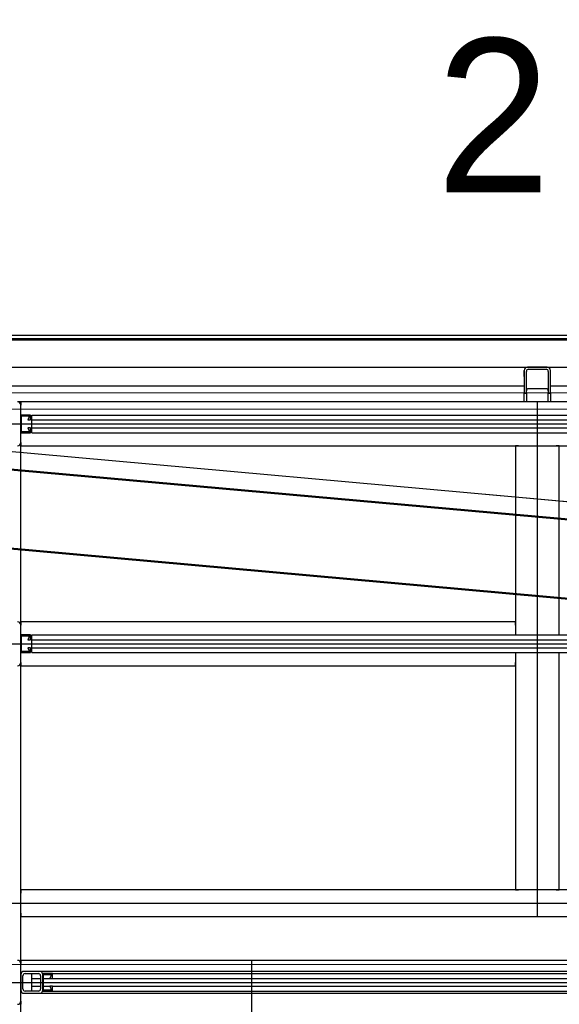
# Model space of a CAD drawing. Extents: x -805 to 3526, y -961 to 1039.
# Tile 226 of 256: x 983.72 to 984.95, y 39.75 to 41.99. Entities that reach past the tile are written whole.
import ezdxf

# ---------------------------------------------------------------- set-up
doc = ezdxf.new("R2010")
doc.units = 0
for name, pattern in [('_Ebene_', [4, 2, -1, 0, -1]), ('P-HP-Dorsten 2022 - Schnitt - Schnitt 9 rechts der Rampe$0$_Ebene_', [4, 2, -1, 0, -1]), ('P-HP-Dorsten 2022 - Schnitt - Schnitt 9 rechts der Rampe$0$VE22-087 - Bf_Dorsten-Hervest ModellRevit2021_rvt-1-Schnitt 9$0$Verdeckt', [7.14375, 4.7625, -2.38125]), ('STRICHPUNKTX2', [50.8, 25.4, -12.7, 0, -12.7]), ('VE22-087 - Bf_Dorsten-Hervest ModellRevit2021_rvt-1-Schnitt 7$0$Verdeckt', [7.14375, 4.7625, -2.38125]), ('VE22-087 - Bf_rvt-1-Schnitt 8$0$_Ebene_', [4, 2, -1, 0, -1])]:
    doc.linetypes.add(name, pattern=pattern)
doc.layers.get('0').update_dxf_attribs({"color": 251})
for name, color, linetype, lineweight in [('A-FLOR-LEVL', 51, 'Continuous', 5), ('P-HP-Dorsten 2022 - Schnitt - Schnitt 9 rechts der Rampe$0$A-FLOR-LEVL', 51, 'Continuous', 5), ('P-HP-Dorsten 2022 - Schnitt - Schnitt 9 rechts der Rampe$0$VE22-087 - Bf_Dorsten-Hervest ModellRevit2021_rvt-1-Schnitt 9$0$A-FLOR-LEVL', 51, 'Continuous', 5), ('P-HP-Dorsten 2022 - Schnitt - Schnitt 9 rechts der Rampe$0$VE22-087 - Bf_Dorsten-Hervest ModellRevit2021_rvt-1-Schnitt 9$0$A-ROOF', 132, 'Continuous', 9), ('P-HP-Dorsten 2022 - Schnitt - Schnitt 9 rechts der Rampe$0$VE22-087 - Bf_Dorsten-Hervest ModellRevit2021_rvt-1-Schnitt 9$0$A-ROOF-FNSH', 132, 'Continuous', 35), ('P-HP-Dorsten 2022 - Schnitt - Schnitt 9 rechts der Rampe$0$VE22-087 - Bf_Dorsten-Hervest ModellRevit2021_rvt-1-Schnitt 9$0$A-ROOF-PATT', 132, 'Continuous', 9), ('TTK-P-Aufzug vorne', 251, 'Continuous', 25), ('VE22-087 - Bf_Dorsten-Hervest ModellRevit2021_rvt-1-Schnitt 7$0$A-FLOR-LEVL', 51, 'Continuous', 5), ('VE22-087 - Bf_rvt-1-Schnitt 8$0$A-FLOR-LEVL', 51, 'Continuous', 5)]:
    doc.layers.add(name, color=color, linetype=linetype, lineweight=lineweight)
for name, color, linetype in [('TTK-P-Ablage', 162, 'Continuous'), ('TTK-P-Bahnsteig', 12, 'Continuous'), ('TTK-QP-links', 250, 'Continuous'), ('TTK-QP-rechts', 251, 'Continuous'), ('TTK-Schnittlinien 200', 3, 'Continuous')]:
    doc.layers.add(name, color=color, linetype=linetype)
doc.styles.add('AKG DIN 6776', font='AKG_DIN67.TTF')

# ---------------------------------------------------------------- blocks, each defined once
blk = doc.blocks.new('VE22-087 - Bf_rvt-1-Schnitt 8')
at = {"layer": 'VE22-087 - Bf_rvt-1-Schnitt 8$0$A-FLOR-LEVL', "linetype": 'VE22-087 - Bf_rvt-1-Schnitt 8$0$_Ebene_', "lineweight": 9}
blk.add_line((-10425.3, 41103.3), (22643.3, 41103.3), dxfattribs=at)
blk = doc.blocks.new('Schnitt8')
at = {"layer": 'A-FLOR-LEVL', "linetype": '_Ebene_'}
blk.add_line((-5.1548, 8.508), (27.9138, 8.508), dxfattribs=at)
at = {"lineweight": 5, "xscale": 0.001, "yscale": 0.001, "zscale": 0.001}
blk.add_blockref('VE22-087 - Bf_rvt-1-Schnitt 8', (5.2705, -32.5953), dxfattribs=at)
blk = doc.blocks.new('Schnitt7links neben rampe')
at = {"layer": 'A-FLOR-LEVL', "linetype": '_Ebene_'}
for p, q in [((-17.0156, 1.3), (20.1956, 1.3)), ((-17.0156, 0), (20.1956, 0))]:
    blk.add_line(p, q, dxfattribs=at)
at = {"layer": 'VE22-087 - Bf_Dorsten-Hervest ModellRevit2021_rvt-1-Schnitt 7$0$A-FLOR-LEVL', "linetype": 'VE22-087 - Bf_Dorsten-Hervest ModellRevit2021_rvt-1-Schnitt 7$0$Verdeckt', "lineweight": 9}
blk.add_line((-17.0156, 1.263), (20.1956, 1.263), dxfattribs=at)
blk = doc.blocks.new('P-HP-Dorsten 2022 - Schnitt - Schnitt 9 rechts der Rampe')
at = {"layer": 'P-HP-Dorsten 2022 - Schnitt - Schnitt 9 rechts der Rampe$0$VE22-087 - Bf_Dorsten-Hervest ModellRevit2021_rvt-1-Schnitt 9$0$A-ROOF-PATT'}
h = blk.add_hatch(dxfattribs=at)
h.set_pattern_fill('FP_11', color=251, scale=0.001, style=0, pattern_type=2)
h.set_pattern_definition([(174.832, (3153.7614293, 35241.070636), (-0.01641368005, 4.8652e-07), [])])
h.paths.add_polyline_path([(3161.2746, 35240.6098), (3161.276, 35240.6104), (3159.13, 35240.8032), (3158.5834, 35240.8523), (3158.5546, 35240.8542), (3161.2723, 35240.61)])
at = {"layer": 'P-HP-Dorsten 2022 - Schnitt - Schnitt 9 rechts der Rampe$0$A-FLOR-LEVL', "linetype": 'P-HP-Dorsten 2022 - Schnitt - Schnitt 9 rechts der Rampe$0$_Ebene_'}
for p, q in [((3138.7361, 35240.9053), (3179.5241, 35240.9053)), ((3138.7361, 35239.6053), (3179.5241, 35239.6053))]:
    blk.add_line(p, q, dxfattribs=at)
at = {"layer": 'P-HP-Dorsten 2022 - Schnitt - Schnitt 9 rechts der Rampe$0$VE22-087 - Bf_Dorsten-Hervest ModellRevit2021_rvt-1-Schnitt 9$0$A-FLOR-LEVL', "linetype": 'P-HP-Dorsten 2022 - Schnitt - Schnitt 9 rechts der Rampe$0$VE22-087 - Bf_Dorsten-Hervest ModellRevit2021_rvt-1-Schnitt 9$0$Verdeckt', "lineweight": 9}
blk.add_line((3138.7361, 35240.8683), (3179.5241, 35240.8683), dxfattribs=at)
at = {"layer": 'P-HP-Dorsten 2022 - Schnitt - Schnitt 9 rechts der Rampe$0$VE22-087 - Bf_Dorsten-Hervest ModellRevit2021_rvt-1-Schnitt 9$0$A-ROOF', "color": 251, "lineweight": 50}
for p, q in [((3158.5489, 35240.8147), (3161.2746, 35240.5698)), ((3158.5489, 35240.6347), (3161.2746, 35240.3898))]:
    blk.add_line(p, q, dxfattribs=at)
at = {"layer": 'P-HP-Dorsten 2022 - Schnitt - Schnitt 9 rechts der Rampe$0$VE22-087 - Bf_Dorsten-Hervest ModellRevit2021_rvt-1-Schnitt 9$0$A-ROOF-FNSH', "color": 251, "lineweight": 25}
blk.add_line((3161.2746, 35240.6098), (3158.5489, 35240.8547), dxfattribs=at)

msp = doc.modelspace()

# ---------------------------------------------------------------- linework, layer by layer
at = {"layer": 'TTK-P-Aufzug vorne', "color": 251, "ltscale": 20}
for p, q in [((984.3112, 41.2632), (983.5615, 41.2632)), ((983.5615, 41.2612), (986.2242, 41.2612)), ((986.2342, 41.2612), (983.5742, 41.2612)), ((986.2277, 41.2632), (984.3112, 41.2632)), ((983.5742, 41.1991), (986.2242, 41.1991)), ((984.8692, 41.1776), (984.8692, 41.1914)), ((984.8692, 41.1914), (984.8692, 41.1398)), ((984.8742, 41.1398), (984.8742, 41.1889)), ((984.9217, 41.1989), (984.8767, 41.1989)), ((984.8792, 41.1939), (984.9192, 41.1939)), ((984.9242, 41.1889), (984.9242, 41.1398)), ((984.9292, 41.1398), (984.9292, 41.1914)), ((984.8692, 41.1554), (983.7042, 41.1554)), ((986.0942, 41.1554), (984.9292, 41.1554)), ((984.8692, 41.1398), (984.8742, 41.1398)), ((984.8692, 41.1198), (984.8692, 41.1398)), ((984.8742, 41.1398), (984.8742, 41.1198)), ((984.9192, 41.1498), (984.8792, 41.1498)), ((984.9242, 41.1398), (984.9292, 41.1398)), ((984.9242, 41.1198), (984.9242, 41.1398)), ((984.9292, 41.1398), (984.9292, 41.1198)), ((983.7242, 41.1198), (983.7167, 41.1198)), ((983.7242, 41.1123), (983.7242, 41.1198)), ((984.8692, 41.1198), (983.7242, 41.1198)), ((983.7242, 41.1198), (983.7242, 41.1123)), ((983.7242, 41.0273), (983.7242, 41.1123)), ((984.8742, 41.1198), (984.8692, 41.1198)), ((984.9241, 41.1198), (984.8742, 41.1198)), ((984.8991, 41.1198), (984.8992, 39.9498)), ((984.9292, 41.1198), (984.9242, 41.1198)), ((986.0742, 41.1198), (984.9292, 41.1198)), ((983.7462, 41.0898), (983.7242, 41.0898)), ((983.7242, 41.0898), (983.7242, 41.0498)), ((983.7262, 41.0518), (983.7262, 41.0878)), ((983.7262, 41.0878), (983.7442, 41.0878)), ((983.7442, 41.0878), (983.74, 41.0788)), ((983.7462, 41.0788), (983.7462, 41.0898)), ((983.7492, 41.0788), (983.7492, 41.0898)), ((983.7492, 41.0898), (986.0492, 41.0898)), ((983.6242, 41.0698), (986.1742, 41.0698)), ((983.74, 41.0788), (983.7462, 41.0788)), ((983.7492, 41.0608), (983.7492, 41.0788)), ((983.7492, 41.0788), (986.0492, 41.0788)), ((983.7242, 41.0498), (983.7462, 41.0498)), ((983.7442, 41.0518), (983.7262, 41.0518)), ((983.7462, 41.0608), (983.74, 41.0608)), ((983.74, 41.0608), (983.7442, 41.0518)), ((983.7462, 41.0498), (983.7462, 41.0608)), ((983.7492, 41.0498), (983.7492, 41.0608)), ((983.7492, 41.0608), (986.0492, 41.0608)), ((983.7492, 41.0498), (986.0492, 41.0498)), ((983.7242, 40.6123), (983.7242, 41.0273)), ((983.7242, 41.0273), (983.7242, 41.0198)), ((983.7242, 41.0198), (986.0742, 41.0198)), ((984.8492, 41.0198), (984.8492, 40.5898)), ((984.8567, 41.0198), (984.8492, 41.0198)), ((984.8567, 41.0198), (984.9417, 41.0198)), ((984.9492, 41.0198), (984.9417, 41.0198)), ((984.9492, 40.5898), (984.9492, 41.0198)), ((984.8492, 40.6198), (983.7242, 40.6198)), ((983.7242, 40.6198), (983.7242, 40.6123)), ((984.8492, 40.6123), (984.8492, 40.6198)), ((983.7242, 40.5273), (983.7242, 40.6123)), ((984.8492, 40.6123), (984.8492, 40.5898)), ((983.7462, 40.5898), (983.7242, 40.5898)), ((983.7242, 40.5898), (983.7242, 40.5498)), ((983.7262, 40.5518), (983.7262, 40.5878)), ((983.7262, 40.5878), (983.7442, 40.5878)), ((983.7442, 40.5878), (983.74, 40.5788)), ((983.74, 40.5788), (983.7462, 40.5788)), ((983.7462, 40.5788), (983.7462, 40.5898)), ((983.7492, 40.5788), (983.7492, 40.5898)), ((983.7492, 40.5898), (986.0492, 40.5898)), ((983.7492, 40.5608), (983.7492, 40.5788)), ((983.7492, 40.5788), (986.0492, 40.5788)), ((983.6242, 40.5698), (986.1742, 40.5698)), ((983.7442, 40.5518), (983.7262, 40.5518)), ((983.7462, 40.5608), (983.74, 40.5608)), ((983.74, 40.5608), (983.7442, 40.5518)), ((983.7462, 40.5498), (983.7462, 40.5608)), ((983.7492, 40.5498), (983.7492, 40.5608)), ((983.7492, 40.5608), (986.0492, 40.5608)), ((983.7242, 40.5498), (983.7462, 40.5498)), ((983.7492, 40.5498), (986.0492, 40.5498)), ((984.8492, 40.5498), (984.8492, 40.5273)), ((984.8492, 40.5498), (984.8492, 40.0098)), ((984.9492, 40.0098), (984.9492, 40.5498)), ((983.7242, 39.8423), (983.7242, 40.5273)), ((983.7242, 40.5273), (983.7242, 40.5198)), ((983.7242, 40.5198), (984.8492, 40.5198)), ((984.8492, 40.5198), (984.8492, 40.5273)), ((986.0742, 40.0098), (983.7242, 40.0098)), ((983.7242, 40.0098), (983.7242, 40.0023)), ((983.7242, 39.9573), (983.7242, 40.0023)), ((984.8492, 40.0098), (984.8567, 40.0098)), ((984.9417, 40.0098), (984.8567, 40.0098)), ((984.9417, 40.0098), (984.9492, 40.0098)), ((983.6242, 39.9798), (986.1742, 39.9798)), ((983.7242, 39.9573), (983.7242, 39.9498)), ((983.7242, 39.9498), (986.0742, 39.9498)), ((986.0742, 39.8498), (983.7242, 39.8498)), ((983.7242, 39.8498), (983.7242, 39.8423)), ((983.7242, 39.7573), (983.7242, 39.8423)), ((984.2492, 39.8498), (984.2492, 37.2598)), ((983.7242, 39.8173), (983.7242, 39.7823)), ((983.7292, 39.7848), (983.7292, 39.8148)), ((983.7667, 39.8248), (983.7317, 39.8248)), ((983.7342, 39.8198), (983.7642, 39.8198)), ((983.7491, 39.8088), (983.7491, 39.8198)), ((986.0317, 39.8248), (983.7667, 39.8248)), ((983.7692, 39.8148), (983.7692, 39.7848)), ((983.7732, 39.8198), (983.7742, 39.8198)), ((983.7962, 39.8198), (983.7742, 39.8198)), ((983.7742, 39.8198), (983.7742, 39.7798)), ((983.7742, 39.7823), (983.7742, 39.8173)), ((983.7762, 39.7818), (983.7762, 39.8178)), ((983.7762, 39.8178), (983.7942, 39.8178)), ((983.7942, 39.8178), (983.79, 39.8088)), ((983.7962, 39.8198), (986.0022, 39.8198)), ((983.7962, 39.8088), (983.7962, 39.8198)), ((983.6242, 39.7998), (986.1742, 39.7998)), ((983.7491, 39.7908), (983.7491, 39.8088)), ((983.7491, 39.8088), (983.7692, 39.8088)), ((983.7491, 39.7798), (983.7491, 39.7908)), ((983.7491, 39.7908), (983.7692, 39.7908)), ((983.7762, 39.8088), (983.79, 39.8088)), ((983.7762, 39.7908), (983.79, 39.7908)), ((983.79, 39.8088), (983.7962, 39.8088)), ((983.7962, 39.7908), (983.79, 39.7908)), ((983.79, 39.7908), (983.7942, 39.7818)), ((983.7962, 39.8088), (986.0022, 39.8088)), ((983.7962, 39.7908), (986.0022, 39.7908)), ((983.7962, 39.7798), (983.7962, 39.7908)), ((983.7317, 39.7748), (983.7667, 39.7748)), ((983.7642, 39.7798), (983.7342, 39.7798)), ((983.7667, 39.7748), (986.0317, 39.7748)), ((983.7732, 39.7798), (983.7742, 39.7798)), ((983.7742, 39.7798), (983.7962, 39.7798)), ((983.7942, 39.7818), (983.7762, 39.7818)), ((983.7962, 39.7798), (986.0022, 39.7798)), ((983.7242, 38.3423), (983.7242, 39.7573)), ((983.7242, 39.7573), (983.7242, 39.7498))]:
    msp.add_line(p, q, dxfattribs=at)
for centre, radius, start, end in [((984.8767, 41.1914), 0.0075, 90, 180), ((984.8792, 41.1889), 0.005, 90, 180), ((984.9192, 41.1889), 0.005, 0, 90), ((984.9217, 41.1914), 0.0075, 0, 90), ((984.8792, 41.1448), 0.005, 90, 180), ((984.9192, 41.1448), 0.005, 0, 90), ((983.7167, 41.1123), 0.0075, 0, 90), ((983.7167, 41.0273), 0.0075, 270, 0), ((983.7167, 40.6123), 0.0075, 0, 90), ((983.7167, 40.5273), 0.0075, 270, 0), ((983.7167, 39.8423), 0.0075, 0, 90), ((983.7317, 39.8173), 0.0075, 90, 180), ((983.7342, 39.8148), 0.005, 90, 180), ((983.7642, 39.8148), 0.005, 0, 90), ((983.7667, 39.8173), 0.0075, 0, 90), ((983.7317, 39.7823), 0.0075, 180, 270), ((983.7342, 39.7848), 0.005, 180, 270), ((983.7642, 39.7848), 0.005, 270, 0), ((983.7667, 39.7823), 0.0075, 270, 0), ((983.7167, 39.7573), 0.0075, 270, 0)]:
    msp.add_arc(centre, radius, start, end, dxfattribs=at)
at = {"layer": 'TTK-P-Bahnsteig', "color": 251}
msp.add_line((983.5575, 41.2713), (986.2409, 41.2713), dxfattribs=at)
msp.add_circle((473.7851, 39.1322), 1000, dxfattribs=at)
at = {"layer": 'TTK-Schnittlinien 200', "color": 251, "linetype": 'ByBlock', "ltscale": 0.03}
msp.add_lwpolyline([(985.4225, 41.7739, 0.2625, 0, 0), (985.0597, 41.7739, 0, 0, 0)], format="xyseb", dxfattribs=at)

# ---------------------------------------------------------------- block references
at = {"layer": 'TTK-P-Ablage', "color": 251}
msp.add_blockref('Schnitt8', (972.4407, 32.5953), dxfattribs=at)
at = {"layer": 'TTK-QP-links', "color": 251}
msp.add_blockref('Schnitt7links neben rampe', (984.9824, 39.8403), dxfattribs=at)
at = {"layer": 'TTK-QP-rechts', "color": 251}
msp.add_blockref('P-HP-Dorsten 2022 - Schnitt - Schnitt 9 rechts der Rampe', (-2175.7771, -35199.765), dxfattribs=at)

# ---------------------------------------------------------------- texts
at = {"layer": 'TTK-Schnittlinien 200', "color": 251, "linetype": 'STRICHPUNKTX2', "ltscale": 0.03, "style": 'AKG DIN 6776'}
msp.add_text('2', height=0.35, rotation=360, dxfattribs=at).set_placement((984.6692, 41.5963))

doc.saveas('drawing.dxf')
